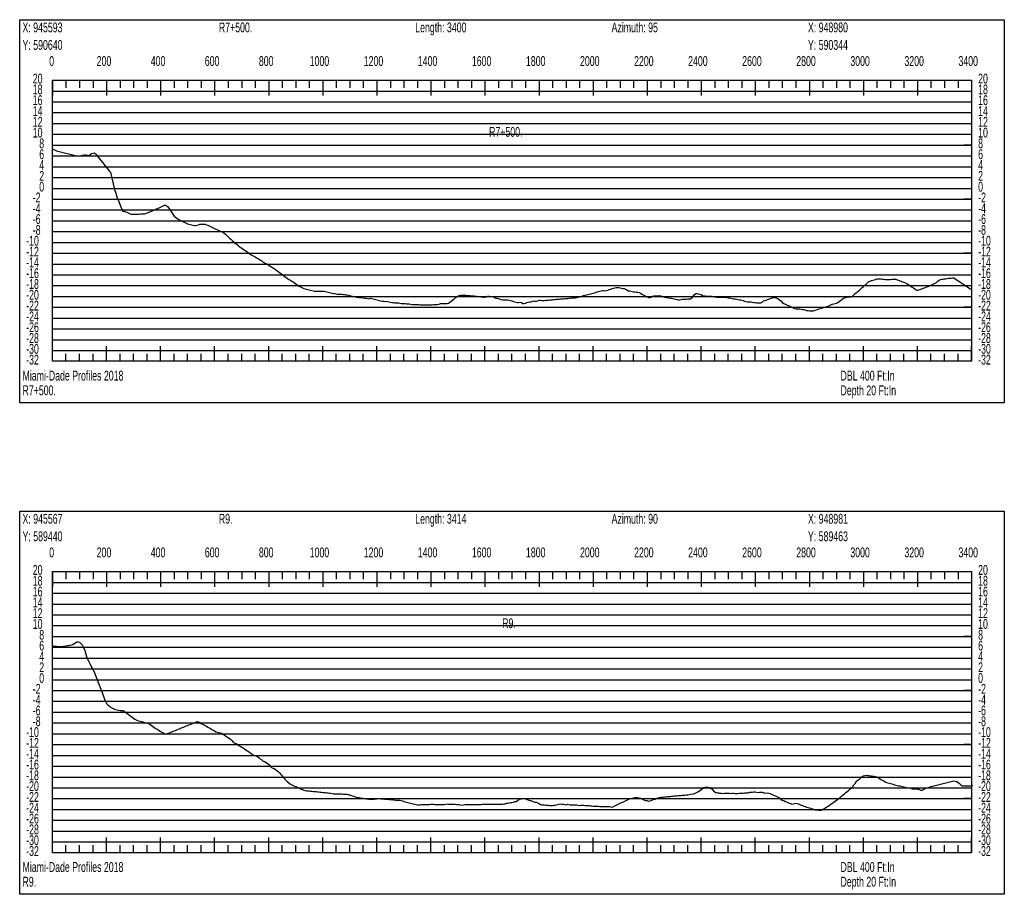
# Model space of a CAD drawing. Header units: feet. Extents: x 1 to 30, y -268 to -1.
# Tile 93 of 94: x 21 to 30, y -18 to -10. Entities that reach past the tile are written whole.
import ezdxf

# ---------------------------------------------------------------- set-up
doc = ezdxf.new("R2010")
doc.units = ezdxf.units.FT
doc.header["$MEASUREMENT"] = 0
doc.layers.add('LABELS', color=7, linetype='Continuous')
doc.layers.add('XSECTION', color=7, linetype='Continuous')

msp = doc.modelspace()

# ---------------------------------------------------------------- linework, layer by layer
at = {"layer": 'XSECTION', "color": 0, "linetype": 'Continuous'}
for points in [[(21.212, -10.09), (30.318, -10.09), (30.318, -13.635), (21.212, -13.635), (21.212, -10.09)], [(21.515, -10.65), (30.015, -10.65), (30.015, -13.25), (21.515, -13.25), (21.515, -10.65)], [(21.515, -10.65), (21.515, -10.791)], [(21.515, -10.65), (21.515, -10.791)], [(21.515, -10.65), (21.515, -10.72)], [(21.515, -10.65), (21.515, -10.72)], [(21.64, -10.65), (21.64, -10.72)], [(21.765, -10.65), (21.765, -10.72)], [(21.89, -10.65), (21.89, -10.72)], [(22.015, -10.65), (22.015, -10.791)], [(22.015, -10.65), (22.015, -10.72)], [(22.14, -10.65), (22.14, -10.72)], [(22.265, -10.65), (22.265, -10.72)], [(22.39, -10.65), (22.39, -10.72)], [(22.515, -10.65), (22.515, -10.791)], [(22.515, -10.65), (22.515, -10.72)], [(22.64, -10.65), (22.64, -10.72)], [(22.765, -10.65), (22.765, -10.72)], [(22.89, -10.65), (22.89, -10.72)], [(23.015, -10.65), (23.015, -10.791)], [(23.015, -10.65), (23.015, -10.72)], [(23.14, -10.65), (23.14, -10.72)], [(23.265, -10.65), (23.265, -10.72)], [(23.39, -10.65), (23.39, -10.72)], [(23.515, -10.65), (23.515, -10.791)], [(23.515, -10.65), (23.515, -10.72)], [(23.64, -10.65), (23.64, -10.72)], [(23.765, -10.65), (23.765, -10.72)], [(23.89, -10.65), (23.89, -10.72)], [(24.015, -10.65), (24.015, -10.791)], [(24.015, -10.65), (24.015, -10.72)], [(24.14, -10.65), (24.14, -10.72)], [(24.265, -10.65), (24.265, -10.72)], [(24.39, -10.65), (24.39, -10.72)], [(24.515, -10.65), (24.515, -10.791)], [(24.515, -10.65), (24.515, -10.72)], [(24.64, -10.65), (24.64, -10.72)], [(24.765, -10.65), (24.765, -10.72)], [(24.89, -10.65), (24.89, -10.72)], [(25.015, -10.65), (25.015, -10.791)], [(25.015, -10.65), (25.015, -10.72)], [(25.14, -10.65), (25.14, -10.72)], [(25.265, -10.65), (25.265, -10.72)], [(25.39, -10.65), (25.39, -10.72)], [(25.515, -10.65), (25.515, -10.791)], [(25.515, -10.65), (25.515, -10.72)], [(25.64, -10.65), (25.64, -10.72)], [(25.765, -10.65), (25.765, -10.72)], [(25.89, -10.65), (25.89, -10.72)], [(26.015, -10.65), (26.015, -10.791)], [(26.015, -10.65), (26.015, -10.72)], [(26.14, -10.65), (26.14, -10.72)], [(26.265, -10.65), (26.265, -10.72)], [(26.39, -10.65), (26.39, -10.72)], [(26.515, -10.65), (26.515, -10.791)], [(26.515, -10.65), (26.515, -10.72)], [(26.64, -10.65), (26.64, -10.72)], [(26.765, -10.65), (26.765, -10.72)], [(26.89, -10.65), (26.89, -10.72)], [(27.015, -10.65), (27.015, -10.791)], [(27.015, -10.65), (27.015, -10.72)], [(27.14, -10.65), (27.14, -10.72)], [(27.265, -10.65), (27.265, -10.72)], [(27.39, -10.65), (27.39, -10.72)], [(27.515, -10.65), (27.515, -10.791)], [(27.515, -10.65), (27.515, -10.72)], [(27.64, -10.65), (27.64, -10.72)], [(27.765, -10.65), (27.765, -10.72)], [(27.89, -10.65), (27.89, -10.72)], [(28.015, -10.65), (28.015, -10.791)], [(28.015, -10.65), (28.015, -10.72)], [(28.14, -10.65), (28.14, -10.72)], [(28.265, -10.65), (28.265, -10.72)], [(28.39, -10.65), (28.39, -10.72)], [(28.515, -10.65), (28.515, -10.791)], [(28.515, -10.65), (28.515, -10.72)], [(28.64, -10.65), (28.64, -10.72)], [(28.765, -10.65), (28.765, -10.72)], [(28.89, -10.65), (28.89, -10.72)], [(29.015, -10.65), (29.015, -10.791)], [(29.015, -10.65), (29.015, -10.72)], [(29.14, -10.65), (29.14, -10.72)], [(29.265, -10.65), (29.265, -10.72)], [(29.39, -10.65), (29.39, -10.72)], [(29.515, -10.65), (29.515, -10.791)], [(29.515, -10.65), (29.515, -10.72)], [(29.64, -10.65), (29.64, -10.72)], [(29.765, -10.65), (29.765, -10.72)], [(29.89, -10.65), (29.89, -10.72)], [(30.015, -10.65), (30.015, -10.791)], [(30.015, -10.65), (30.015, -10.72)], [(21.515, -11.25), (21.585, -11.25)], [(30.015, -11.25), (29.945, -11.25)], [(21.515, -11.75), (21.585, -11.75)], [(30.015, -11.75), (29.945, -11.75)], [(21.515, -12.25), (21.585, -12.25)], [(30.015, -12.25), (29.945, -12.25)], [(21.515, -12.75), (21.585, -12.75)], [(30.015, -12.75), (29.945, -12.75)], [(21.515, -13.25), (21.515, -13.109)], [(21.515, -13.25), (21.515, -13.109)], [(22.015, -13.25), (22.015, -13.109)], [(22.515, -13.25), (22.515, -13.109)], [(23.015, -13.25), (23.015, -13.109)], [(23.515, -13.25), (23.515, -13.109)], [(24.015, -13.25), (24.015, -13.109)], [(24.515, -13.25), (24.515, -13.109)], [(25.015, -13.25), (25.015, -13.109)], [(25.515, -13.25), (25.515, -13.109)], [(26.015, -13.25), (26.015, -13.109)], [(26.515, -13.25), (26.515, -13.109)], [(27.015, -13.25), (27.015, -13.109)], [(27.515, -13.25), (27.515, -13.109)], [(28.015, -13.25), (28.015, -13.109)], [(28.515, -13.25), (28.515, -13.109)], [(29.015, -13.25), (29.015, -13.109)], [(29.515, -13.25), (29.515, -13.109)], [(30.015, -13.25), (30.015, -13.109)], [(21.515, -13.25), (21.515, -13.18)], [(21.515, -13.25), (21.515, -13.18)], [(21.64, -13.25), (21.64, -13.18)], [(21.765, -13.25), (21.765, -13.18)], [(21.89, -13.25), (21.89, -13.18)], [(22.015, -13.25), (22.015, -13.18)], [(22.14, -13.25), (22.14, -13.18)], [(22.265, -13.25), (22.265, -13.18)], [(22.39, -13.25), (22.39, -13.18)], [(22.515, -13.25), (22.515, -13.18)], [(22.64, -13.25), (22.64, -13.18)], [(22.765, -13.25), (22.765, -13.18)], [(22.89, -13.25), (22.89, -13.18)], [(23.015, -13.25), (23.015, -13.18)], [(23.14, -13.25), (23.14, -13.18)], [(23.265, -13.25), (23.265, -13.18)], [(23.39, -13.25), (23.39, -13.18)], [(23.515, -13.25), (23.515, -13.18)], [(23.64, -13.25), (23.64, -13.18)], [(23.765, -13.25), (23.765, -13.18)], [(23.89, -13.25), (23.89, -13.18)], [(24.015, -13.25), (24.015, -13.18)], [(24.14, -13.25), (24.14, -13.18)], [(24.265, -13.25), (24.265, -13.18)], [(24.39, -13.25), (24.39, -13.18)], [(24.515, -13.25), (24.515, -13.18)], [(24.64, -13.25), (24.64, -13.18)], [(24.765, -13.25), (24.765, -13.18)], [(24.89, -13.25), (24.89, -13.18)], [(25.015, -13.25), (25.015, -13.18)], [(25.14, -13.25), (25.14, -13.18)], [(25.265, -13.25), (25.265, -13.18)], [(25.39, -13.25), (25.39, -13.18)], [(25.515, -13.25), (25.515, -13.18)], [(25.64, -13.25), (25.64, -13.18)], [(25.765, -13.25), (25.765, -13.18)], [(25.89, -13.25), (25.89, -13.18)], [(26.015, -13.25), (26.015, -13.18)], [(26.14, -13.25), (26.14, -13.18)], [(26.265, -13.25), (26.265, -13.18)], [(26.39, -13.25), (26.39, -13.18)], [(26.515, -13.25), (26.515, -13.18)], [(26.64, -13.25), (26.64, -13.18)], [(26.765, -13.25), (26.765, -13.18)], [(26.89, -13.25), (26.89, -13.18)], [(27.015, -13.25), (27.015, -13.18)], [(27.14, -13.25), (27.14, -13.18)], [(27.265, -13.25), (27.265, -13.18)], [(27.39, -13.25), (27.39, -13.18)], [(27.515, -13.25), (27.515, -13.18)], [(27.64, -13.25), (27.64, -13.18)], [(27.765, -13.25), (27.765, -13.18)], [(27.89, -13.25), (27.89, -13.18)], [(28.015, -13.25), (28.015, -13.18)], [(28.14, -13.25), (28.14, -13.18)], [(28.265, -13.25), (28.265, -13.18)], [(28.39, -13.25), (28.39, -13.18)], [(28.515, -13.25), (28.515, -13.18)], [(28.64, -13.25), (28.64, -13.18)], [(28.765, -13.25), (28.765, -13.18)], [(28.89, -13.25), (28.89, -13.18)], [(29.015, -13.25), (29.015, -13.18)], [(29.14, -13.25), (29.14, -13.18)], [(29.265, -13.25), (29.265, -13.18)], [(29.39, -13.25), (29.39, -13.18)], [(29.515, -13.25), (29.515, -13.18)], [(29.64, -13.25), (29.64, -13.18)], [(29.765, -13.25), (29.765, -13.18)], [(29.89, -13.25), (29.89, -13.18)], [(30.015, -13.25), (30.015, -13.18)], [(21.212, -14.635), (30.318, -14.635), (30.318, -18.18), (21.212, -18.18), (21.212, -14.635)], [(21.515, -15.195), (30.015, -15.195), (30.015, -17.795), (21.515, -17.795), (21.515, -15.195)], [(21.515, -15.195), (21.515, -15.336)], [(21.515, -15.195), (21.515, -15.336)], [(21.515, -15.195), (21.515, -15.265)], [(21.515, -15.195), (21.515, -15.265)], [(21.64, -15.195), (21.64, -15.265)], [(21.765, -15.195), (21.765, -15.265)], [(21.89, -15.195), (21.89, -15.265)], [(22.015, -15.195), (22.015, -15.336)], [(22.015, -15.195), (22.015, -15.265)], [(22.14, -15.195), (22.14, -15.265)], [(22.265, -15.195), (22.265, -15.265)], [(22.39, -15.195), (22.39, -15.265)], [(22.515, -15.195), (22.515, -15.336)], [(22.515, -15.195), (22.515, -15.265)], [(22.64, -15.195), (22.64, -15.265)], [(22.765, -15.195), (22.765, -15.265)], [(22.89, -15.195), (22.89, -15.265)], [(23.015, -15.195), (23.015, -15.336)], [(23.015, -15.195), (23.015, -15.265)], [(23.14, -15.195), (23.14, -15.265)], [(23.265, -15.195), (23.265, -15.265)], [(23.39, -15.195), (23.39, -15.265)], [(23.515, -15.195), (23.515, -15.336)], [(23.515, -15.195), (23.515, -15.265)], [(23.64, -15.195), (23.64, -15.265)], [(23.765, -15.195), (23.765, -15.265)], [(23.89, -15.195), (23.89, -15.265)], [(24.015, -15.195), (24.015, -15.336)], [(24.015, -15.195), (24.015, -15.265)], [(24.14, -15.195), (24.14, -15.265)], [(24.265, -15.195), (24.265, -15.265)], [(24.39, -15.195), (24.39, -15.265)], [(24.515, -15.195), (24.515, -15.336)], [(24.515, -15.195), (24.515, -15.265)], [(24.64, -15.195), (24.64, -15.265)], [(24.765, -15.195), (24.765, -15.265)], [(24.89, -15.195), (24.89, -15.265)], [(25.015, -15.195), (25.015, -15.336)], [(25.015, -15.195), (25.015, -15.265)], [(25.14, -15.195), (25.14, -15.265)], [(25.265, -15.195), (25.265, -15.265)], [(25.39, -15.195), (25.39, -15.265)], [(25.515, -15.195), (25.515, -15.336)], [(25.515, -15.195), (25.515, -15.265)], [(25.64, -15.195), (25.64, -15.265)], [(25.765, -15.195), (25.765, -15.265)], [(25.89, -15.195), (25.89, -15.265)], [(26.015, -15.195), (26.015, -15.336)], [(26.015, -15.195), (26.015, -15.265)], [(26.14, -15.195), (26.14, -15.265)], [(26.265, -15.195), (26.265, -15.265)], [(26.39, -15.195), (26.39, -15.265)], [(26.515, -15.195), (26.515, -15.336)], [(26.515, -15.195), (26.515, -15.265)], [(26.64, -15.195), (26.64, -15.265)], [(26.765, -15.195), (26.765, -15.265)], [(26.89, -15.195), (26.89, -15.265)], [(27.015, -15.195), (27.015, -15.336)], [(27.015, -15.195), (27.015, -15.265)], [(27.14, -15.195), (27.14, -15.265)], [(27.265, -15.195), (27.265, -15.265)], [(27.39, -15.195), (27.39, -15.265)], [(27.515, -15.195), (27.515, -15.336)], [(27.515, -15.195), (27.515, -15.265)], [(27.64, -15.195), (27.64, -15.265)], [(27.765, -15.195), (27.765, -15.265)], [(27.89, -15.195), (27.89, -15.265)], [(28.015, -15.195), (28.015, -15.336)], [(28.015, -15.195), (28.015, -15.265)], [(28.14, -15.195), (28.14, -15.265)], [(28.265, -15.195), (28.265, -15.265)], [(28.39, -15.195), (28.39, -15.265)], [(28.515, -15.195), (28.515, -15.336)], [(28.515, -15.195), (28.515, -15.265)], [(28.64, -15.195), (28.64, -15.265)], [(28.765, -15.195), (28.765, -15.265)], [(28.89, -15.195), (28.89, -15.265)], [(29.015, -15.195), (29.015, -15.336)], [(29.015, -15.195), (29.015, -15.265)], [(29.14, -15.195), (29.14, -15.265)], [(29.265, -15.195), (29.265, -15.265)], [(29.39, -15.195), (29.39, -15.265)], [(29.515, -15.195), (29.515, -15.336)], [(29.515, -15.195), (29.515, -15.265)], [(29.64, -15.195), (29.64, -15.265)], [(29.765, -15.195), (29.765, -15.265)], [(29.89, -15.195), (29.89, -15.265)], [(30.015, -15.195), (30.015, -15.336)], [(30.015, -15.195), (30.015, -15.265)], [(21.515, -15.795), (21.585, -15.795)], [(30.015, -15.795), (29.945, -15.795)], [(21.515, -16.295), (21.585, -16.295)], [(30.015, -16.295), (29.945, -16.295)], [(21.515, -16.795), (21.585, -16.795)], [(30.015, -16.795), (29.945, -16.795)], [(21.515, -17.295), (21.585, -17.295)], [(30.015, -17.295), (29.945, -17.295)], [(21.515, -17.795), (21.515, -17.654)], [(21.515, -17.795), (21.515, -17.654)], [(22.015, -17.795), (22.015, -17.654)], [(22.515, -17.795), (22.515, -17.654)], [(23.015, -17.795), (23.015, -17.654)], [(23.515, -17.795), (23.515, -17.654)], [(24.015, -17.795), (24.015, -17.654)], [(24.515, -17.795), (24.515, -17.654)], [(25.015, -17.795), (25.015, -17.654)], [(25.515, -17.795), (25.515, -17.654)], [(26.015, -17.795), (26.015, -17.654)], [(26.515, -17.795), (26.515, -17.654)], [(27.015, -17.795), (27.015, -17.654)], [(27.515, -17.795), (27.515, -17.654)], [(28.015, -17.795), (28.015, -17.654)], [(28.515, -17.795), (28.515, -17.654)], [(29.015, -17.795), (29.015, -17.654)], [(29.515, -17.795), (29.515, -17.654)], [(30.015, -17.795), (30.015, -17.654)], [(21.515, -17.795), (21.515, -17.725)], [(21.515, -17.795), (21.515, -17.725)], [(21.64, -17.795), (21.64, -17.725)], [(21.765, -17.795), (21.765, -17.725)], [(21.89, -17.795), (21.89, -17.725)], [(22.015, -17.795), (22.015, -17.725)], [(22.14, -17.795), (22.14, -17.725)], [(22.265, -17.795), (22.265, -17.725)], [(22.39, -17.795), (22.39, -17.725)], [(22.515, -17.795), (22.515, -17.725)], [(22.64, -17.795), (22.64, -17.725)], [(22.765, -17.795), (22.765, -17.725)], [(22.89, -17.795), (22.89, -17.725)], [(23.015, -17.795), (23.015, -17.725)], [(23.14, -17.795), (23.14, -17.725)], [(23.265, -17.795), (23.265, -17.725)], [(23.39, -17.795), (23.39, -17.725)], [(23.515, -17.795), (23.515, -17.725)], [(23.64, -17.795), (23.64, -17.725)], [(23.765, -17.795), (23.765, -17.725)], [(23.89, -17.795), (23.89, -17.725)], [(24.015, -17.795), (24.015, -17.725)], [(24.14, -17.795), (24.14, -17.725)], [(24.265, -17.795), (24.265, -17.725)], [(24.39, -17.795), (24.39, -17.725)], [(24.515, -17.795), (24.515, -17.725)], [(24.64, -17.795), (24.64, -17.725)], [(24.765, -17.795), (24.765, -17.725)], [(24.89, -17.795), (24.89, -17.725)], [(25.015, -17.795), (25.015, -17.725)], [(25.14, -17.795), (25.14, -17.725)], [(25.265, -17.795), (25.265, -17.725)], [(25.39, -17.795), (25.39, -17.725)], [(25.515, -17.795), (25.515, -17.725)], [(25.64, -17.795), (25.64, -17.725)], [(25.765, -17.795), (25.765, -17.725)], [(25.89, -17.795), (25.89, -17.725)], [(26.015, -17.795), (26.015, -17.725)], [(26.14, -17.795), (26.14, -17.725)], [(26.265, -17.795), (26.265, -17.725)], [(26.39, -17.795), (26.39, -17.725)], [(26.515, -17.795), (26.515, -17.725)], [(26.64, -17.795), (26.64, -17.725)], [(26.765, -17.795), (26.765, -17.725)], [(26.89, -17.795), (26.89, -17.725)], [(27.015, -17.795), (27.015, -17.725)], [(27.14, -17.795), (27.14, -17.725)], [(27.265, -17.795), (27.265, -17.725)], [(27.39, -17.795), (27.39, -17.725)], [(27.515, -17.795), (27.515, -17.725)], [(27.64, -17.795), (27.64, -17.725)], [(27.765, -17.795), (27.765, -17.725)], [(27.89, -17.795), (27.89, -17.725)], [(28.015, -17.795), (28.015, -17.725)], [(28.14, -17.795), (28.14, -17.725)], [(28.265, -17.795), (28.265, -17.725)], [(28.39, -17.795), (28.39, -17.725)], [(28.515, -17.795), (28.515, -17.725)], [(28.64, -17.795), (28.64, -17.725)], [(28.765, -17.795), (28.765, -17.725)], [(28.89, -17.795), (28.89, -17.725)], [(29.015, -17.795), (29.015, -17.725)], [(29.14, -17.795), (29.14, -17.725)], [(29.265, -17.795), (29.265, -17.725)], [(29.39, -17.795), (29.39, -17.725)], [(29.515, -17.795), (29.515, -17.725)], [(29.64, -17.795), (29.64, -17.725)], [(29.765, -17.795), (29.765, -17.725)], [(29.89, -17.795), (29.89, -17.725)], [(30.015, -17.795), (30.015, -17.725)]]:
    msp.add_lwpolyline(points, dxfattribs=at)
at = {"layer": 'XSECTION', "color": 0}
for points in [[(21.515, -10.75), (30.015, -10.75)], [(21.515, -10.85), (30.015, -10.85)], [(21.515, -10.95), (30.015, -10.95)], [(21.515, -11.05), (30.015, -11.05)], [(21.515, -11.15), (30.015, -11.15)], [(21.515, -11.25), (30.015, -11.25)], [(21.515, -11.35), (30.015, -11.35)], [(21.515, -11.45), (30.015, -11.45)], [(21.515, -11.55), (30.015, -11.55)], [(21.515, -11.65), (30.015, -11.65)], [(21.515, -11.75), (30.015, -11.75)], [(21.515, -11.85), (30.015, -11.85)], [(21.515, -11.95), (30.015, -11.95)], [(21.515, -12.05), (30.015, -12.05)], [(21.515, -12.15), (30.015, -12.15)], [(21.515, -12.25), (30.015, -12.25)], [(21.515, -12.35), (30.015, -12.35)], [(21.515, -12.45), (30.015, -12.45)], [(21.515, -12.55), (30.015, -12.55)], [(21.515, -12.65), (30.015, -12.65)], [(21.515, -12.75), (30.015, -12.75)], [(21.515, -12.85), (30.015, -12.85)], [(21.515, -12.95), (30.015, -12.95)], [(21.515, -13.05), (30.015, -13.05)], [(21.515, -13.15), (30.015, -13.15)], [(21.515, -15.295), (30.015, -15.295)], [(21.515, -15.395), (30.015, -15.395)], [(21.515, -15.495), (30.015, -15.495)], [(21.515, -15.595), (30.015, -15.595)], [(21.515, -15.695), (30.015, -15.695)], [(21.515, -15.795), (30.015, -15.795)], [(21.515, -15.895), (30.015, -15.895)], [(21.515, -15.995), (30.015, -15.995)], [(21.515, -16.095), (30.015, -16.095)], [(21.515, -16.195), (30.015, -16.195)], [(21.515, -16.295), (30.015, -16.295)], [(21.515, -16.395), (30.015, -16.395)], [(21.515, -16.495), (30.015, -16.495)], [(21.515, -16.595), (30.015, -16.595)], [(21.515, -16.695), (30.015, -16.695)], [(21.515, -16.795), (30.015, -16.795)], [(21.515, -16.895), (30.015, -16.895)], [(21.515, -16.995), (30.015, -16.995)], [(21.515, -17.095), (30.015, -17.095)], [(21.515, -17.195), (30.015, -17.195)], [(21.515, -17.295), (30.015, -17.295)], [(21.515, -17.395), (30.015, -17.395)], [(21.515, -17.495), (30.015, -17.495)], [(21.515, -17.595), (30.015, -17.595)], [(21.515, -17.695), (30.015, -17.695)]]:
    msp.add_lwpolyline(points, dxfattribs=at)
at = {"layer": 'XSECTION', "color": 5, "linetype": 'Continuous'}
for points in [[(21.515, -11.285), (21.5275, -11.2905), (21.54, -11.2965), (21.5525, -11.3025), (21.565, -11.306), (21.5775, -11.309), (21.59, -11.312), (21.6025, -11.315), (21.615, -11.318), (21.6275, -11.321), (21.64, -11.324), (21.6525, -11.327), (21.665, -11.33), (21.6775, -11.333), (21.69, -11.336), (21.7025, -11.339), (21.715, -11.342), (21.7275, -11.345), (21.74, -11.348), (21.7525, -11.3495), (21.765, -11.348), (21.7775, -11.346), (21.79, -11.3445), (21.8025, -11.3425), (21.815, -11.341), (21.8275, -11.3395), (21.84, -11.342), (21.8525, -11.345), (21.865, -11.3365), (21.8775, -11.328), (21.89, -11.3245), (21.9025, -11.3215), (21.915, -11.335), (21.9275, -11.3505), (21.94, -11.3655), (21.9525, -11.381), (21.965, -11.3965), (21.9775, -11.412), (21.99, -11.427), (22.0025, -11.4425), (22.015, -11.458), (22.0275, -11.4725), (22.04, -11.487), (22.0525, -11.501), (22.065, -11.554), (22.0775, -11.609), (22.09, -11.6595), (22.1025, -11.695), (22.115, -11.737), (22.1275, -11.7725), (22.14, -11.805), (22.1525, -11.837), (22.165, -11.863), (22.1775, -11.861), (22.19, -11.866), (22.2025, -11.871), (22.215, -11.8775), (22.2275, -11.884), (22.24, -11.89), (22.2525, -11.8895), (22.265, -11.889), (22.2775, -11.889), (22.29, -11.8885), (22.3025, -11.888), (22.315, -11.8875), (22.3275, -11.887), (22.34, -11.8865), (22.3525, -11.8865), (22.365, -11.886), (22.3775, -11.8835), (22.39, -11.878), (22.4025, -11.8725), (22.415, -11.8675), (22.4275, -11.862), (22.44, -11.8565), (22.4525, -11.851), (22.465, -11.846), (22.4775, -11.8405), (22.49, -11.835), (22.5025, -11.8295), (22.515, -11.8245), (22.5275, -11.819), (22.54, -11.812), (22.5525, -11.8055), (22.565, -11.805), (22.5775, -11.817), (22.59, -11.8345), (22.6025, -11.853), (22.615, -11.871), (22.6275, -11.889), (22.64, -11.9065), (22.6525, -11.9175), (22.665, -11.926), (22.6775, -11.936), (22.69, -11.9425), (22.7025, -11.9485), (22.715, -11.9545), (22.7275, -11.9605), (22.74, -11.9665), (22.7525, -11.9725), (22.765, -11.978), (22.7775, -11.9825), (22.79, -11.985), (22.8025, -11.988), (22.815, -11.991), (22.8275, -11.994), (22.84, -11.9935), (22.8525, -11.99), (22.865, -11.986), (22.8775, -11.9825), (22.89, -11.98), (22.9025, -11.9805), (22.915, -11.9805), (22.9275, -11.9825), (22.94, -11.9865), (22.9525, -11.992), (22.965, -11.998), (22.9775, -12.004), (22.99, -12.01), (23.0025, -12.0155), (23.015, -12.022), (23.0275, -12.028), (23.04, -12.034), (23.0525, -12.0395), (23.065, -12.045), (23.0775, -12.0505), (23.09, -12.056), (23.1025, -12.0655), (23.115, -12.075), (23.1275, -12.087), (23.14, -12.0985), (23.1525, -12.1105), (23.165, -12.121), (23.1775, -12.1315), (23.19, -12.142), (23.2025, -12.1525), (23.215, -12.163), (23.2275, -12.174), (23.24, -12.1845), (23.2525, -12.1935), (23.265, -12.203), (23.2775, -12.212), (23.29, -12.2205), (23.3025, -12.2295), (23.315, -12.238), (23.3275, -12.2465), (23.34, -12.2555), (23.3525, -12.264), (23.365, -12.2705), (23.3775, -12.2775), (23.39, -12.285), (23.4025, -12.292), (23.415, -12.299), (23.4275, -12.3065), (23.44, -12.313), (23.4525, -12.322), (23.465, -12.3315), (23.4775, -12.339), (23.49, -12.3465), (23.5025, -12.354), (23.515, -12.3615), (23.5275, -12.3695), (23.54, -12.377), (23.5525, -12.3845), (23.565, -12.3925), (23.5775, -12.401), (23.59, -12.41), (23.6025, -12.419), (23.615, -12.428), (23.6275, -12.437), (23.64, -12.446), (23.6525, -12.455), (23.665, -12.464), (23.6775, -12.475), (23.69, -12.484), (23.7025, -12.492), (23.715, -12.4995), (23.7275, -12.5075), (23.74, -12.5155), (23.7525, -12.5245), (23.765, -12.5335), (23.7775, -12.5425), (23.79, -12.5515), (23.8025, -12.559), (23.815, -12.5655), (23.8275, -12.5715), (23.84, -12.5765), (23.8525, -12.58), (23.865, -12.5835), (23.8775, -12.5865), (23.89, -12.59), (23.9025, -12.593), (23.915, -12.596), (23.9275, -12.599), (23.94, -12.601), (23.9525, -12.601), (23.965, -12.601), (23.9775, -12.601), (23.99, -12.601), (24.0025, -12.601), (24.015, -12.601), (24.0275, -12.601), (24.04, -12.604), (24.0525, -12.6075), (24.065, -12.6105), (24.0775, -12.614), (24.09, -12.6175), (24.1025, -12.6205), (24.115, -12.622), (24.1275, -12.624), (24.14, -12.6255), (24.1525, -12.6275), (24.165, -12.629), (24.1775, -12.63), (24.19, -12.63), (24.2025, -12.6305), (24.215, -12.631), (24.2275, -12.6335), (24.24, -12.636), (24.2525, -12.6385), (24.265, -12.641), (24.2775, -12.6435), (24.29, -12.6465), (24.3025, -12.6495), (24.315, -12.6525), (24.3275, -12.6555), (24.34, -12.657), (24.3525, -12.659), (24.365, -12.66), (24.3775, -12.66), (24.39, -12.6635), (24.4025, -12.665), (24.415, -12.665), (24.4275, -12.67), (24.44, -12.6735), (24.4525, -12.6665), (24.465, -12.6675), (24.4775, -12.671), (24.49, -12.674), (24.5025, -12.6775), (24.515, -12.6805), (24.5275, -12.684), (24.54, -12.687), (24.5525, -12.69), (24.565, -12.6935), (24.5775, -12.695), (24.59, -12.6955), (24.6025, -12.695), (24.615, -12.6975), (24.6275, -12.701), (24.64, -12.704), (24.6525, -12.7055), (24.665, -12.7065), (24.6775, -12.708), (24.69, -12.709), (24.7025, -12.7095), (24.715, -12.7095), (24.7275, -12.7115), (24.74, -12.7145), (24.7525, -12.7145), (24.765, -12.715), (24.7775, -12.7165), (24.79, -12.7185), (24.8025, -12.719), (24.815, -12.7195), (24.8275, -12.7225), (24.84, -12.724), (24.8525, -12.7245), (24.865, -12.7245), (24.8775, -12.725), (24.89, -12.7255), (24.9025, -12.7255), (24.915, -12.726), (24.9275, -12.7265), (24.94, -12.7265), (24.9525, -12.727), (24.965, -12.7275), (24.9775, -12.7275), (24.99, -12.728), (25.0025, -12.7285), (25.015, -12.7285), (25.0275, -12.726), (25.04, -12.724), (25.0525, -12.7245), (25.065, -12.7245), (25.0775, -12.7235), (25.09, -12.72), (25.1025, -12.7165), (25.115, -12.715), (25.1275, -12.715), (25.14, -12.715), (25.1525, -12.715), (25.165, -12.715), (25.1775, -12.711), (25.19, -12.7035), (25.2025, -12.694), (25.215, -12.6855), (25.2275, -12.6765), (25.24, -12.664), (25.2525, -12.6535), (25.265, -12.647), (25.2775, -12.64), (25.29, -12.637), (25.3025, -12.6375), (25.315, -12.638), (25.3275, -12.639), (25.34, -12.6395), (25.3525, -12.6405), (25.365, -12.6415), (25.3775, -12.642), (25.39, -12.643), (25.4025, -12.6445), (25.415, -12.6455), (25.4275, -12.647), (25.44, -12.6485), (25.4525, -12.65), (25.465, -12.6515), (25.4775, -12.653), (25.49, -12.654), (25.5025, -12.6555), (25.515, -12.657), (25.5275, -12.6545), (25.54, -12.648), (25.5525, -12.6485), (25.565, -12.6495), (25.5775, -12.6505), (25.59, -12.6515), (25.6025, -12.6585), (25.615, -12.667), (25.6275, -12.6665), (25.64, -12.6685), (25.6525, -12.6745), (25.665, -12.6785), (25.6775, -12.681), (25.69, -12.681), (25.7025, -12.681), (25.715, -12.6805), (25.7275, -12.6805), (25.74, -12.683), (25.7525, -12.686), (25.765, -12.692), (25.7775, -12.697), (25.79, -12.7005), (25.8025, -12.7035), (25.815, -12.7055), (25.8275, -12.7055), (25.84, -12.7025), (25.8525, -12.7045), (25.865, -12.714), (25.8775, -12.7155), (25.89, -12.713), (25.9025, -12.7065), (25.915, -12.7035), (25.9275, -12.701), (25.94, -12.701), (25.9525, -12.6975), (25.965, -12.6915), (25.9775, -12.6945), (25.99, -12.6945), (26.0025, -12.689), (26.015, -12.684), (26.0275, -12.6845), (26.04, -12.6875), (26.0525, -12.6875), (26.065, -12.687), (26.0775, -12.6855), (26.09, -12.6845), (26.1025, -12.6835), (26.115, -12.682), (26.1275, -12.681), (26.14, -12.68), (26.1525, -12.679), (26.165, -12.6775), (26.1775, -12.6765), (26.19, -12.6755), (26.2025, -12.674), (26.215, -12.673), (26.2275, -12.672), (26.24, -12.6705), (26.2525, -12.6695), (26.265, -12.6685), (26.2775, -12.6675), (26.29, -12.666), (26.3025, -12.665), (26.315, -12.664), (26.3275, -12.663), (26.34, -12.6625), (26.3525, -12.6635), (26.365, -12.661), (26.3775, -12.6575), (26.39, -12.6535), (26.4025, -12.6495), (26.415, -12.646), (26.4275, -12.6425), (26.44, -12.639), (26.4525, -12.6355), (26.465, -12.632), (26.4775, -12.629), (26.49, -12.6255), (26.5025, -12.622), (26.515, -12.6185), (26.5275, -12.615), (26.54, -12.612), (26.5525, -12.6085), (26.565, -12.605), (26.5775, -12.6015), (26.59, -12.5985), (26.6025, -12.595), (26.615, -12.5945), (26.6275, -12.597), (26.64, -12.595), (26.6525, -12.5905), (26.665, -12.586), (26.6775, -12.5815), (26.69, -12.5775), (26.7025, -12.573), (26.715, -12.5695), (26.7275, -12.566), (26.74, -12.566), (26.7525, -12.567), (26.765, -12.57), (26.7775, -12.5735), (26.79, -12.5755), (26.8025, -12.5765), (26.815, -12.5835), (26.8275, -12.59), (26.84, -12.5965), (26.8525, -12.599), (26.865, -12.6015), (26.8775, -12.6035), (26.89, -12.606), (26.9025, -12.6085), (26.915, -12.611), (26.9275, -12.611), (26.94, -12.614), (26.9525, -12.621), (26.965, -12.6275), (26.9775, -12.6335), (26.99, -12.64), (27.0025, -12.6465), (27.015, -12.6535), (27.0275, -12.66), (27.04, -12.6605), (27.0525, -12.657), (27.065, -12.647), (27.0775, -12.6455), (27.09, -12.6455), (27.1025, -12.6455), (27.115, -12.6435), (27.1275, -12.641), (27.14, -12.645), (27.1525, -12.6495), (27.165, -12.6535), (27.1775, -12.658), (27.19, -12.6605), (27.2025, -12.6605), (27.215, -12.662), (27.2275, -12.6645), (27.24, -12.6665), (27.2525, -12.6685), (27.265, -12.6715), (27.2775, -12.675), (27.29, -12.678), (27.3025, -12.6805), (27.315, -12.6805), (27.3275, -12.6775), (27.34, -12.6755), (27.3525, -12.6755), (27.365, -12.6745), (27.3775, -12.674), (27.39, -12.673), (27.4025, -12.672), (27.415, -12.671), (27.4275, -12.6625), (27.44, -12.649), (27.4525, -12.6305), (27.465, -12.6235), (27.4775, -12.6225), (27.49, -12.6255), (27.5025, -12.628), (27.515, -12.6325), (27.5275, -12.6415), (27.54, -12.6455), (27.5525, -12.6455), (27.565, -12.646), (27.5775, -12.646), (27.59, -12.6465), (27.6025, -12.6465), (27.615, -12.6485), (27.6275, -12.6515), (27.64, -12.6545), (27.6525, -12.657), (27.665, -12.6575), (27.6775, -12.6575), (27.69, -12.658), (27.7025, -12.658), (27.715, -12.658), (27.7275, -12.658), (27.74, -12.658), (27.7525, -12.659), (27.765, -12.6615), (27.7775, -12.6635), (27.79, -12.666), (27.8025, -12.6685), (27.815, -12.671), (27.8275, -12.673), (27.84, -12.6755), (27.8525, -12.678), (27.865, -12.6805), (27.8775, -12.6825), (27.89, -12.685), (27.9025, -12.6875), (27.915, -12.6935), (27.9275, -12.6975), (27.94, -12.699), (27.9525, -12.7005), (27.965, -12.701), (27.9775, -12.701), (27.99, -12.7025), (28.0025, -12.7055), (28.015, -12.7065), (28.0275, -12.7075), (28.04, -12.7085), (28.0525, -12.7095), (28.065, -12.7085), (28.0775, -12.703), (28.09, -12.6915), (28.1025, -12.688), (28.115, -12.6845), (28.1275, -12.679), (28.14, -12.674), (28.1525, -12.6695), (28.165, -12.6645), (28.1775, -12.661), (28.19, -12.66), (28.2025, -12.6605), (28.215, -12.666), (28.2275, -12.6725), (28.24, -12.6815), (28.2525, -12.692), (28.265, -12.7045), (28.2775, -12.7145), (28.29, -12.7225), (28.3025, -12.7275), (28.315, -12.7325), (28.3275, -12.738), (28.34, -12.743), (28.3525, -12.7485), (28.365, -12.754), (28.3775, -12.7605), (28.39, -12.765), (28.4025, -12.765), (28.415, -12.765), (28.4275, -12.766), (28.44, -12.769), (28.4525, -12.77), (28.465, -12.77), (28.4775, -12.774), (28.49, -12.7795), (28.5025, -12.781), (28.515, -12.7825), (28.5275, -12.784), (28.54, -12.784), (28.5525, -12.782), (28.565, -12.778), (28.5775, -12.774), (28.59, -12.77), (28.6025, -12.766), (28.615, -12.7625), (28.6275, -12.7585), (28.64, -12.7545), (28.6525, -12.7505), (28.665, -12.7465), (28.6775, -12.7425), (28.69, -12.7385), (28.7025, -12.7325), (28.715, -12.727), (28.7275, -12.7215), (28.74, -12.7175), (28.7525, -12.7145), (28.765, -12.7115), (28.7775, -12.7055), (28.79, -12.6955), (28.8025, -12.687), (28.815, -12.6785), (28.8275, -12.67), (28.84, -12.664), (28.8525, -12.659), (28.865, -12.656), (28.8775, -12.6545), (28.89, -12.6545), (28.9025, -12.652), (28.915, -12.646), (28.9275, -12.635), (28.94, -12.624), (28.9525, -12.613), (28.965, -12.6015), (28.9775, -12.5905), (28.99, -12.5795), (29.0025, -12.568), (29.015, -12.557), (29.0275, -12.546), (29.04, -12.535), (29.0525, -12.5235), (29.065, -12.5125), (29.0775, -12.5075), (29.09, -12.5035), (29.1025, -12.4995), (29.115, -12.496), (29.1275, -12.492), (29.14, -12.488), (29.1525, -12.486), (29.165, -12.487), (29.1775, -12.4885), (29.19, -12.49), (29.2025, -12.4915), (29.215, -12.493), (29.2275, -12.4945), (29.24, -12.494), (29.2525, -12.493), (29.265, -12.4925), (29.2775, -12.4915), (29.29, -12.491), (29.3025, -12.489), (29.315, -12.4915), (29.3275, -12.4955), (29.34, -12.4995), (29.3525, -12.504), (29.365, -12.5085), (29.3775, -12.5135), (29.39, -12.518), (29.4025, -12.523), (29.415, -12.53), (29.4275, -12.538), (29.44, -12.5465), (29.4525, -12.5545), (29.465, -12.563), (29.4775, -12.571), (29.49, -12.5795), (29.5025, -12.5875), (29.515, -12.5945), (29.5275, -12.5895), (29.54, -12.585), (29.5525, -12.58), (29.565, -12.5755), (29.5775, -12.5705), (29.59, -12.566), (29.6025, -12.561), (29.615, -12.5565), (29.6275, -12.5515), (29.64, -12.546), (29.6525, -12.5405), (29.665, -12.5345), (29.6775, -12.5285), (29.69, -12.5215), (29.7025, -12.509), (29.715, -12.4985), (29.7275, -12.4925), (29.74, -12.49), (29.7525, -12.49), (29.765, -12.488), (29.7775, -12.4855), (29.79, -12.4825), (29.8025, -12.4805), (29.815, -12.4805), (29.8275, -12.4805), (29.84, -12.478), (29.8525, -12.4785), (29.865, -12.487), (29.8775, -12.4955), (29.89, -12.504), (29.9025, -12.512), (29.915, -12.5205), (29.9275, -12.529), (29.94, -12.5375), (29.9525, -12.546), (29.965, -12.5545), (29.9775, -12.5625), (29.99, -12.571), (30.0025, -12.5795), (30.015, -12.5845)], [(21.515, -15.88), (21.5275, -15.885), (21.54, -15.886), (21.5525, -15.886), (21.565, -15.8865), (21.5775, -15.8865), (21.59, -15.8865), (21.6025, -15.8865), (21.615, -15.885), (21.6275, -15.8835), (21.64, -15.8815), (21.6525, -15.8795), (21.665, -15.8775), (21.6775, -15.8755), (21.69, -15.8735), (21.7025, -15.8685), (21.715, -15.8595), (21.7275, -15.8525), (21.74, -15.846), (21.7525, -15.846), (21.765, -15.8485), (21.7775, -15.8605), (21.79, -15.872), (21.8025, -15.8975), (21.815, -15.926), (21.8275, -15.97), (21.84, -16.005), (21.8525, -16.0265), (21.865, -16.051), (21.8775, -16.078), (21.89, -16.105), (21.9025, -16.132), (21.915, -16.1635), (21.9275, -16.195), (21.94, -16.2265), (21.9525, -16.258), (21.965, -16.2905), (21.9775, -16.3235), (21.99, -16.3565), (22.0025, -16.389), (22.015, -16.4145), (22.0275, -16.426), (22.04, -16.438), (22.0525, -16.45), (22.065, -16.456), (22.0775, -16.462), (22.09, -16.4675), (22.1025, -16.4715), (22.115, -16.474), (22.1275, -16.476), (22.14, -16.4785), (22.1525, -16.481), (22.165, -16.4805), (22.1775, -16.4875), (22.19, -16.4965), (22.2025, -16.5055), (22.215, -16.515), (22.2275, -16.524), (22.24, -16.533), (22.2525, -16.542), (22.265, -16.5515), (22.2775, -16.5605), (22.29, -16.567), (22.3025, -16.571), (22.315, -16.575), (22.3275, -16.5785), (22.34, -16.582), (22.3525, -16.5855), (22.365, -16.5895), (22.3775, -16.5935), (22.39, -16.5975), (22.4025, -16.6015), (22.415, -16.606), (22.4275, -16.615), (22.44, -16.6235), (22.4525, -16.634), (22.465, -16.6425), (22.4775, -16.6495), (22.49, -16.656), (22.5025, -16.664), (22.515, -16.6735), (22.5275, -16.68), (22.54, -16.6865), (22.5525, -16.6925), (22.565, -16.6985), (22.5775, -16.6935), (22.59, -16.6885), (22.6025, -16.6835), (22.615, -16.6785), (22.6275, -16.6735), (22.64, -16.6685), (22.6525, -16.6635), (22.665, -16.6585), (22.6775, -16.653), (22.69, -16.648), (22.7025, -16.643), (22.715, -16.638), (22.7275, -16.633), (22.74, -16.628), (22.7525, -16.623), (22.765, -16.618), (22.7775, -16.613), (22.79, -16.608), (22.8025, -16.603), (22.815, -16.598), (22.8275, -16.593), (22.84, -16.588), (22.8525, -16.583), (22.865, -16.584), (22.8775, -16.592), (22.89, -16.6), (22.9025, -16.6075), (22.915, -16.611), (22.9275, -16.6185), (22.94, -16.6255), (22.9525, -16.6325), (22.965, -16.64), (22.9775, -16.647), (22.99, -16.6545), (23.0025, -16.6615), (23.015, -16.669), (23.0275, -16.6765), (23.04, -16.6805), (23.0525, -16.6835), (23.065, -16.686), (23.0775, -16.6905), (23.09, -16.698), (23.1025, -16.706), (23.115, -16.7145), (23.1275, -16.723), (23.14, -16.731), (23.1525, -16.7395), (23.165, -16.749), (23.1775, -16.7615), (23.19, -16.7745), (23.2025, -16.781), (23.215, -16.7855), (23.2275, -16.794), (23.24, -16.8025), (23.2525, -16.8105), (23.265, -16.8195), (23.2775, -16.8265), (23.29, -16.8345), (23.3025, -16.843), (23.315, -16.8515), (23.3275, -16.86), (23.34, -16.869), (23.3525, -16.8775), (23.365, -16.886), (23.3775, -16.8915), (23.39, -16.897), (23.4025, -16.902), (23.415, -16.9085), (23.4275, -16.919), (23.44, -16.9295), (23.4525, -16.9375), (23.465, -16.947), (23.4775, -16.953), (23.49, -16.9605), (23.5025, -16.969), (23.515, -16.979), (23.5275, -16.9935), (23.54, -17.008), (23.5525, -17.0125), (23.565, -17.017), (23.5775, -17.025), (23.59, -17.0345), (23.6025, -17.044), (23.615, -17.055), (23.6275, -17.0705), (23.64, -17.0855), (23.6525, -17.101), (23.665, -17.116), (23.6775, -17.128), (23.69, -17.139), (23.7025, -17.15), (23.715, -17.1605), (23.7275, -17.1665), (23.74, -17.1725), (23.7525, -17.1785), (23.765, -17.1825), (23.7775, -17.189), (23.79, -17.196), (23.8025, -17.201), (23.815, -17.2065), (23.8275, -17.2115), (23.84, -17.2165), (23.8525, -17.22), (23.865, -17.2215), (23.8775, -17.223), (23.89, -17.224), (23.9025, -17.2255), (23.915, -17.2265), (23.9275, -17.228), (23.94, -17.229), (23.9525, -17.2305), (23.965, -17.232), (23.9775, -17.233), (23.99, -17.2345), (24.0025, -17.2355), (24.015, -17.237), (24.0275, -17.238), (24.04, -17.2395), (24.0525, -17.241), (24.065, -17.242), (24.0775, -17.2435), (24.09, -17.245), (24.1025, -17.2475), (24.115, -17.2495), (24.1275, -17.2495), (24.14, -17.2495), (24.1525, -17.2495), (24.165, -17.2495), (24.1775, -17.25), (24.19, -17.252), (24.2025, -17.2535), (24.215, -17.2545), (24.2275, -17.2545), (24.24, -17.255), (24.2525, -17.2585), (24.265, -17.2605), (24.2775, -17.265), (24.29, -17.269), (24.3025, -17.273), (24.315, -17.2775), (24.3275, -17.2805), (24.34, -17.283), (24.3525, -17.285), (24.365, -17.2875), (24.3775, -17.29), (24.39, -17.292), (24.4025, -17.2945), (24.415, -17.296), (24.4275, -17.2975), (24.44, -17.299), (24.4525, -17.299), (24.465, -17.299), (24.4775, -17.299), (24.49, -17.299), (24.5025, -17.298), (24.515, -17.2965), (24.5275, -17.295), (24.54, -17.2945), (24.5525, -17.2955), (24.565, -17.297), (24.5775, -17.298), (24.59, -17.299), (24.6025, -17.3), (24.615, -17.301), (24.6275, -17.3025), (24.64, -17.3035), (24.6525, -17.3045), (24.665, -17.3055), (24.6775, -17.3065), (24.69, -17.308), (24.7025, -17.3085), (24.715, -17.309), (24.7275, -17.3105), (24.74, -17.3125), (24.7525, -17.316), (24.765, -17.3205), (24.7775, -17.3245), (24.79, -17.3275), (24.8025, -17.3305), (24.815, -17.334), (24.8275, -17.337), (24.84, -17.34), (24.8525, -17.343), (24.865, -17.346), (24.8775, -17.349), (24.89, -17.3515), (24.9025, -17.3535), (24.915, -17.353), (24.9275, -17.35), (24.94, -17.35), (24.9525, -17.35), (24.965, -17.3495), (24.9775, -17.349), (24.99, -17.3485), (25.0025, -17.348), (25.015, -17.347), (25.0275, -17.3465), (25.04, -17.3465), (25.0525, -17.348), (25.065, -17.35), (25.0775, -17.35), (25.09, -17.3495), (25.1025, -17.3495), (25.115, -17.3495), (25.1275, -17.349), (25.14, -17.349), (25.1525, -17.347), (25.165, -17.3445), (25.1775, -17.345), (25.19, -17.346), (25.2025, -17.3465), (25.215, -17.347), (25.2275, -17.347), (25.24, -17.3475), (25.2525, -17.3485), (25.265, -17.349), (25.2775, -17.349), (25.29, -17.351), (25.3025, -17.3545), (25.315, -17.352), (25.3275, -17.3495), (25.34, -17.3495), (25.3525, -17.3495), (25.365, -17.349), (25.3775, -17.349), (25.39, -17.349), (25.4025, -17.3485), (25.415, -17.3485), (25.4275, -17.3485), (25.44, -17.3485), (25.4525, -17.348), (25.465, -17.348), (25.4775, -17.348), (25.49, -17.3475), (25.5025, -17.3475), (25.515, -17.3475), (25.5275, -17.347), (25.54, -17.347), (25.5525, -17.347), (25.565, -17.347), (25.5775, -17.3465), (25.59, -17.3465), (25.6025, -17.347), (25.615, -17.347), (25.6275, -17.347), (25.64, -17.347), (25.6525, -17.3465), (25.665, -17.346), (25.6775, -17.3455), (25.69, -17.3445), (25.7025, -17.342), (25.715, -17.338), (25.7275, -17.337), (25.74, -17.334), (25.7525, -17.3305), (25.765, -17.3295), (25.7775, -17.3265), (25.79, -17.323), (25.8025, -17.322), (25.815, -17.311), (25.8275, -17.304), (25.84, -17.298), (25.8525, -17.2955), (25.865, -17.295), (25.8775, -17.295), (25.89, -17.298), (25.9025, -17.3015), (25.915, -17.3055), (25.9275, -17.312), (25.94, -17.3125), (25.9525, -17.3185), (25.965, -17.3235), (25.9775, -17.327), (25.99, -17.327), (26.0025, -17.3335), (26.015, -17.341), (26.0275, -17.349), (26.04, -17.352), (26.0525, -17.3525), (26.065, -17.3535), (26.0775, -17.356), (26.09, -17.3565), (26.1025, -17.3565), (26.115, -17.3575), (26.1275, -17.358), (26.14, -17.3585), (26.1525, -17.3555), (26.165, -17.3545), (26.1775, -17.3525), (26.19, -17.3495), (26.2025, -17.346), (26.215, -17.3445), (26.2275, -17.345), (26.24, -17.3455), (26.2525, -17.348), (26.265, -17.353), (26.2775, -17.3475), (26.29, -17.349), (26.3025, -17.352), (26.315, -17.353), (26.3275, -17.352), (26.34, -17.3535), (26.3525, -17.352), (26.365, -17.351), (26.3775, -17.3555), (26.39, -17.357), (26.4025, -17.3555), (26.415, -17.356), (26.4275, -17.3565), (26.44, -17.3575), (26.4525, -17.3585), (26.465, -17.359), (26.4775, -17.36), (26.49, -17.361), (26.5025, -17.3625), (26.515, -17.3645), (26.5275, -17.3655), (26.54, -17.3655), (26.5525, -17.366), (26.565, -17.366), (26.5775, -17.3665), (26.59, -17.3665), (26.6025, -17.367), (26.615, -17.367), (26.6275, -17.3675), (26.64, -17.3675), (26.6525, -17.368), (26.665, -17.368), (26.6775, -17.3695), (26.69, -17.3725), (26.7025, -17.368), (26.715, -17.362), (26.7275, -17.356), (26.74, -17.35), (26.7525, -17.344), (26.765, -17.338), (26.7775, -17.332), (26.79, -17.3265), (26.8025, -17.321), (26.815, -17.3155), (26.8275, -17.309), (26.84, -17.302), (26.8525, -17.2965), (26.865, -17.293), (26.8775, -17.2925), (26.89, -17.287), (26.9025, -17.283), (26.915, -17.283), (26.9275, -17.286), (26.94, -17.288), (26.9525, -17.291), (26.965, -17.2975), (26.9775, -17.303), (26.99, -17.309), (27.0025, -17.3115), (27.015, -17.3125), (27.0275, -17.3195), (27.04, -17.3165), (27.0525, -17.311), (27.065, -17.305), (27.0775, -17.301), (27.09, -17.2985), (27.1025, -17.2935), (27.115, -17.288), (27.1275, -17.283), (27.14, -17.281), (27.1525, -17.282), (27.165, -17.28), (27.1775, -17.279), (27.19, -17.2775), (27.2025, -17.2765), (27.215, -17.275), (27.2275, -17.274), (27.24, -17.2725), (27.2525, -17.2715), (27.265, -17.27), (27.2775, -17.269), (27.29, -17.268), (27.3025, -17.267), (27.315, -17.266), (27.3275, -17.265), (27.34, -17.264), (27.3525, -17.263), (27.365, -17.262), (27.3775, -17.261), (27.39, -17.259), (27.4025, -17.257), (27.415, -17.2545), (27.4275, -17.252), (27.44, -17.253), (27.4525, -17.246), (27.465, -17.2405), (27.4775, -17.236), (27.49, -17.228), (27.5025, -17.2195), (27.515, -17.2105), (27.5275, -17.202), (27.54, -17.1935), (27.5525, -17.189), (27.565, -17.188), (27.5775, -17.188), (27.59, -17.1915), (27.6025, -17.201), (27.615, -17.207), (27.6275, -17.223), (27.64, -17.2315), (27.6525, -17.2415), (27.665, -17.2395), (27.6775, -17.243), (27.69, -17.244), (27.7025, -17.2445), (27.715, -17.2465), (27.7275, -17.245), (27.74, -17.244), (27.7525, -17.245), (27.765, -17.2445), (27.7775, -17.2445), (27.79, -17.2465), (27.8025, -17.2455), (27.815, -17.2445), (27.8275, -17.247), (27.84, -17.247), (27.8525, -17.2465), (27.865, -17.2455), (27.8775, -17.2445), (27.89, -17.244), (27.9025, -17.243), (27.915, -17.2425), (27.9275, -17.242), (27.94, -17.241), (27.9525, -17.2405), (27.965, -17.2365), (27.9775, -17.235), (27.99, -17.2355), (28.0025, -17.233), (28.015, -17.2335), (28.0275, -17.2355), (28.04, -17.237), (28.0525, -17.2365), (28.065, -17.2355), (28.0775, -17.2345), (28.09, -17.24), (28.1025, -17.2415), (28.115, -17.244), (28.1275, -17.241), (28.14, -17.245), (28.1525, -17.248), (28.165, -17.2545), (28.1775, -17.259), (28.19, -17.2645), (28.2025, -17.2685), (28.215, -17.276), (28.2275, -17.281), (28.24, -17.289), (28.2525, -17.3), (28.265, -17.308), (28.2775, -17.312), (28.29, -17.321), (28.3025, -17.326), (28.315, -17.3305), (28.3275, -17.3365), (28.34, -17.3415), (28.3525, -17.346), (28.365, -17.343), (28.3775, -17.341), (28.39, -17.3375), (28.4025, -17.3405), (28.415, -17.344), (28.4275, -17.349), (28.44, -17.354), (28.4525, -17.3585), (28.465, -17.366), (28.4775, -17.369), (28.49, -17.373), (28.5025, -17.3765), (28.515, -17.38), (28.5275, -17.3845), (28.54, -17.3885), (28.5525, -17.3915), (28.565, -17.398), (28.5775, -17.3985), (28.59, -17.3995), (28.6025, -17.4005), (28.615, -17.403), (28.6275, -17.4025), (28.64, -17.3965), (28.6525, -17.3875), (28.665, -17.38), (28.6775, -17.372), (28.69, -17.364), (28.7025, -17.356), (28.715, -17.3475), (28.7275, -17.338), (28.74, -17.328), (28.7525, -17.3185), (28.765, -17.3095), (28.7775, -17.3), (28.79, -17.29), (28.8025, -17.28), (28.815, -17.27), (28.8275, -17.26), (28.84, -17.2495), (28.8525, -17.2395), (28.865, -17.229), (28.8775, -17.2185), (28.89, -17.2085), (28.9025, -17.198), (28.915, -17.1875), (28.9275, -17.168), (28.94, -17.154), (28.9525, -17.1345), (28.965, -17.121), (28.9775, -17.1135), (28.99, -17.1015), (29.0025, -17.091), (29.015, -17.0835), (29.0275, -17.0795), (29.04, -17.0785), (29.0525, -17.0815), (29.065, -17.0815), (29.0775, -17.083), (29.09, -17.085), (29.1025, -17.0865), (29.115, -17.0875), (29.1275, -17.0905), (29.14, -17.094), (29.1525, -17.099), (29.165, -17.1095), (29.1775, -17.119), (29.19, -17.124), (29.2025, -17.1315), (29.215, -17.139), (29.2275, -17.147), (29.24, -17.15), (29.2525, -17.151), (29.265, -17.1545), (29.2775, -17.1585), (29.29, -17.162), (29.3025, -17.166), (29.315, -17.1695), (29.3275, -17.173), (29.34, -17.176), (29.3525, -17.1775), (29.365, -17.1795), (29.3775, -17.1825), (29.39, -17.1865), (29.4025, -17.19), (29.415, -17.194), (29.4275, -17.1945), (29.44, -17.194), (29.4525, -17.1955), (29.465, -17.203), (29.4775, -17.204), (29.49, -17.2035), (29.5025, -17.2045), (29.515, -17.2065), (29.5275, -17.2085), (29.54, -17.2145), (29.5525, -17.22), (29.565, -17.213), (29.5775, -17.2045), (29.59, -17.2005), (29.6025, -17.196), (29.615, -17.192), (29.6275, -17.188), (29.64, -17.184), (29.6525, -17.1805), (29.665, -17.1775), (29.6775, -17.1745), (29.69, -17.1715), (29.7025, -17.168), (29.715, -17.165), (29.7275, -17.162), (29.74, -17.1585), (29.7525, -17.1555), (29.765, -17.1525), (29.7775, -17.1495), (29.79, -17.146), (29.8025, -17.143), (29.815, -17.14), (29.8275, -17.1365), (29.84, -17.1335), (29.8525, -17.131), (29.865, -17.133), (29.8775, -17.135), (29.89, -17.1445), (29.9025, -17.156), (29.915, -17.1685), (29.9275, -17.176), (29.94, -17.176), (29.9525, -17.1765), (29.965, -17.1765), (29.9775, -17.177), (29.99, -17.177), (30.0025, -17.177), (30.015, -17.1755), (30.0275, -17.173)]]:
    msp.add_lwpolyline(points, dxfattribs=at)

# ---------------------------------------------------------------- texts
at = {"layer": 'LABELS', "color": 0, "width": 0.666667}
for s, p in [('X: 945593', (21.238, -10.207)), ('R7+500.', (23.054, -10.207)), ('Length: 3400', (24.87, -10.207)), ('Azimuth: 95', (26.686, -10.207)), ('X: 948980', (28.502, -10.207)), ('Y: 590640', (21.238, -10.369)), ('Y: 590344', (28.502, -10.369)), ('0', (21.485, -10.518)), ('0', (21.485, -10.518)), ('200', (21.924, -10.518)), ('400', (22.424, -10.518)), ('600', (22.924, -10.518)), ('800', (23.424, -10.518)), ('1000', (23.894, -10.518)), ('1200', (24.394, -10.518)), ('1400', (24.894, -10.518)), ('1600', (25.394, -10.518)), ('1800', (25.894, -10.518)), ('2000', (26.394, -10.518)), ('2200', (26.894, -10.518)), ('2400', (27.394, -10.518)), ('2600', (27.894, -10.518)), ('2800', (28.394, -10.518)), ('3000', (28.894, -10.518)), ('3200', (29.394, -10.518)), ('3400', (29.894, -10.518)), ('20', (21.333, -10.68)), ('20', (30.076, -10.68)), ('18', (21.333, -10.78)), ('18', (30.076, -10.78)), ('16', (21.333, -10.88)), ('16', (30.076, -10.88)), ('14', (21.333, -10.98)), ('14', (30.076, -10.98)), ('12', (21.333, -11.08)), ('12', (30.076, -11.08)), ('10', (21.333, -11.18)), ('R7+500.', (25.553, -11.173)), ('10', (30.076, -11.18)), ('8', (21.393, -11.28)), ('8', (30.076, -11.28)), ('6', (21.393, -11.38)), ('6', (30.076, -11.38)), ('4', (21.393, -11.48)), ('4', (30.076, -11.48)), ('2', (21.393, -11.58)), ('2', (30.076, -11.58)), ('0', (21.393, -11.68)), ('0', (30.076, -11.68)), ('-2', (21.333, -11.78)), ('-2', (30.076, -11.78)), ('-4', (21.333, -11.88)), ('-4', (30.076, -11.88)), ('-6', (21.333, -11.98)), ('-6', (30.076, -11.98)), ('-8', (21.333, -12.08)), ('-8', (30.076, -12.08)), ('-10', (21.272, -12.18)), ('-10', (30.076, -12.18)), ('-12', (21.272, -12.28)), ('-12', (30.076, -12.28)), ('-14', (21.272, -12.38)), ('-14', (30.076, -12.38)), ('-16', (21.272, -12.48)), ('-16', (30.076, -12.48)), ('-18', (21.272, -12.58)), ('-18', (30.076, -12.58)), ('-20', (21.272, -12.68)), ('-20', (30.076, -12.68)), ('-22', (21.272, -12.78)), ('-22', (30.076, -12.78)), ('-24', (21.272, -12.88)), ('-24', (30.076, -12.88)), ('-26', (21.272, -12.98)), ('-26', (30.076, -12.98)), ('-28', (21.272, -13.08)), ('-28', (30.076, -13.08)), ('-30', (21.272, -13.18)), ('-30', (30.076, -13.18)), ('-32', (21.272, -13.28)), ('-32', (30.076, -13.28)), ('DBL 400 Ft:In', (28.803, -13.428)), ('Depth 20 Ft:In', (28.803, -13.564)), ('X: 945567', (21.238, -14.752)), ('R9.', (23.054, -14.752)), ('Length: 3414', (24.87, -14.752)), ('Azimuth: 90', (26.686, -14.752)), ('X: 948981', (28.502, -14.752)), ('Y: 589440', (21.238, -14.914)), ('Y: 589463', (28.502, -14.914)), ('0', (21.485, -15.063)), ('0', (21.485, -15.063)), ('200', (21.924, -15.063)), ('400', (22.424, -15.063)), ('600', (22.924, -15.063)), ('800', (23.424, -15.063)), ('1000', (23.894, -15.063)), ('1200', (24.394, -15.063)), ('1400', (24.894, -15.063)), ('1600', (25.394, -15.063)), ('1800', (25.894, -15.063)), ('2000', (26.394, -15.063)), ('2200', (26.894, -15.063)), ('2400', (27.394, -15.063)), ('2600', (27.894, -15.063)), ('2800', (28.394, -15.063)), ('3000', (28.894, -15.063)), ('3200', (29.394, -15.063)), ('3400', (29.894, -15.063)), ('20', (21.333, -15.225)), ('20', (30.076, -15.225)), ('18', (21.333, -15.325)), ('18', (30.076, -15.325)), ('16', (21.333, -15.425)), ('16', (30.076, -15.425)), ('14', (21.333, -15.525)), ('14', (30.076, -15.525)), ('12', (21.333, -15.625)), ('12', (30.076, -15.625)), ('10', (21.333, -15.725)), ('R9.', (25.674, -15.718)), ('10', (30.076, -15.725)), ('8', (21.393, -15.825)), ('8', (30.076, -15.825)), ('6', (21.393, -15.925)), ('6', (30.076, -15.925)), ('4', (21.393, -16.025)), ('4', (30.076, -16.025)), ('2', (21.393, -16.125)), ('2', (30.076, -16.125)), ('0', (21.393, -16.225)), ('0', (30.076, -16.225)), ('-2', (21.333, -16.325)), ('-2', (30.076, -16.325)), ('-4', (21.333, -16.425)), ('-4', (30.076, -16.425)), ('-6', (21.333, -16.525)), ('-6', (30.076, -16.525)), ('-8', (21.333, -16.625)), ('-8', (30.076, -16.625)), ('-10', (21.272, -16.725)), ('-10', (30.076, -16.725)), ('-12', (21.272, -16.825)), ('-12', (30.076, -16.825)), ('-14', (21.272, -16.925)), ('-14', (30.076, -16.925)), ('-16', (21.272, -17.025)), ('-16', (30.076, -17.025)), ('-18', (21.272, -17.125)), ('-18', (30.076, -17.125)), ('-20', (21.272, -17.225)), ('-20', (30.076, -17.225)), ('-22', (21.272, -17.325)), ('-22', (30.076, -17.325)), ('-24', (21.272, -17.425)), ('-24', (30.076, -17.425)), ('-26', (21.272, -17.525)), ('-26', (30.076, -17.525)), ('-28', (21.272, -17.625)), ('-28', (30.076, -17.625)), ('-30', (21.272, -17.725)), ('-30', (30.076, -17.725)), ('-32', (21.272, -17.825)), ('-32', (30.076, -17.825)), ('DBL 400 Ft:In', (28.803, -17.973)), ('Depth 20 Ft:In', (28.803, -18.109))]:
    msp.add_text(s, height=0.091, dxfattribs=at).set_placement(p)
at = {"layer": 'LABELS', "color": 5, "width": 0.666667}
for s, p in [('Miami-Dade Profiles 2018', (21.238, -13.428)), ('R7+500.', (21.238, -13.564)), ('Miami-Dade Profiles 2018', (21.238, -17.973)), ('R9.', (21.238, -18.109))]:
    msp.add_text(s, height=0.091, dxfattribs=at).set_placement(p)

doc.saveas('drawing.dxf')
